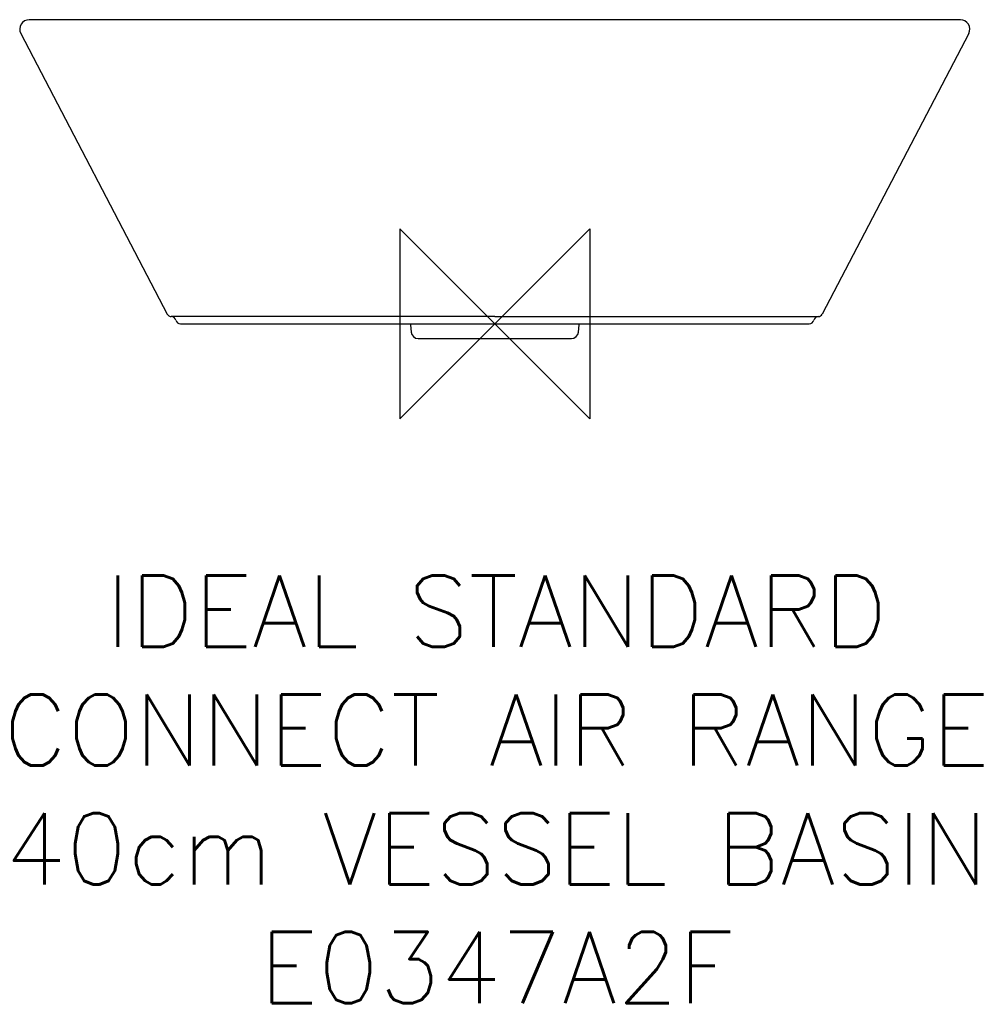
# Model space of a CAD drawing. Header units: millimetres. Extents: x -200 to 201, y -287 to 128.
import ezdxf

# ---------------------------------------------------------------- set-up
doc = ezdxf.new("R2010")
doc.units = ezdxf.units.MM
doc.header["$LTSCALE"] = 54.820741
for name, color, linetype in [('DETAIL', 2, 'CONTINUOUS'), ('ORIGIN', 6, 'CONTINUOUS'), ('Text', 7, 'CONTINUOUS')]:
    doc.layers.add(name, color=color, linetype=linetype)
doc.styles.add('Fastrack', font='simplex.shx')

# ---------------------------------------------------------------- blocks, each defined once
blk = doc.blocks.new('ORIGIN')
at = {"layer": 'ORIGIN'}
blk.add_lwpolyline([(-20, 20), (-20, -20), (20, 20), (20, -20)], close=True, dxfattribs=at)

msp = doc.modelspace()

# ---------------------------------------------------------------- linework, layer by layer
at = {"layer": 'DETAIL', "linetype": 'Continuous'}
for p, q in [((192.57, 128.03), (-196.02, 128.03)), ((-193.12, 128.03), (-193.51, 128.03)), ((196.02, 128.03), (192.57, 128.03)), ((-199.56, 122.17), (-137.88, 4.07)), ((199.56, 122.17), (137.88, 4.07)), ((-133.8, 3), (-136.18, 3)), ((-109.15, 3), (-133.8, 3)), ((-132.38, 0), (132.38, 0)), ((0, 3), (-109.15, 3)), ((-35.56, 0), (-35.51, -0.39)), ((0, 3), (109.15, 3)), ((35.51, -0.39), (35.56, 0)), ((109.15, 3), (133.8, 3)), ((133.8, 3), (136.18, 3)), ((-35.51, -0.39), (-35.24, -3.48)), ((35.24, -3.48), (35.51, -0.39)), ((-32.25, -6.22), (32.25, -6.22))]:
    msp.add_line(p, q, dxfattribs=at)
for centre, radius, start, end in [((-196.01, 124.03), 4, 90.0285, 207.6), ((196.01, 124.03), 4, 332.4, 89.9715), ((-136.1, 5), 2, 207.5782, 267.9058), ((-136.25, 1), 2, 14.4775, 87.9058), ((-132.38, 2), 2, 194.4775, 270), ((132.38, 2), 2, 270, 345.5225), ((136.25, 1), 2, 92.0942, 165.5225), ((136.1, 5), 2, 272.0942, 332.4218), ((-32.25, -3.22), 3, 185, 270), ((32.25, -3.22), 3, 270, 355)]:
    msp.add_arc(centre, radius, start, end, dxfattribs=at)

# ---------------------------------------------------------------- block references
at = {"layer": 'ORIGIN', "xscale": -2, "yscale": 2, "zscale": 2}
msp.add_blockref('ORIGIN', (0, 0), dxfattribs=at)

# ---------------------------------------------------------------- texts
at = {"layer": 'Text', "insert": (0.7, -106.04), "char_height": 30, "width": 2237.2895, "attachment_point": 2, "style": 'Fastrack'}
msp.add_mtext('IDEAL STANDARD\\PCONNECT AIR RANGE\\P40cm VESSEL BASIN\\PE0347A2F', dxfattribs=at)

doc.saveas('drawing.dxf')
